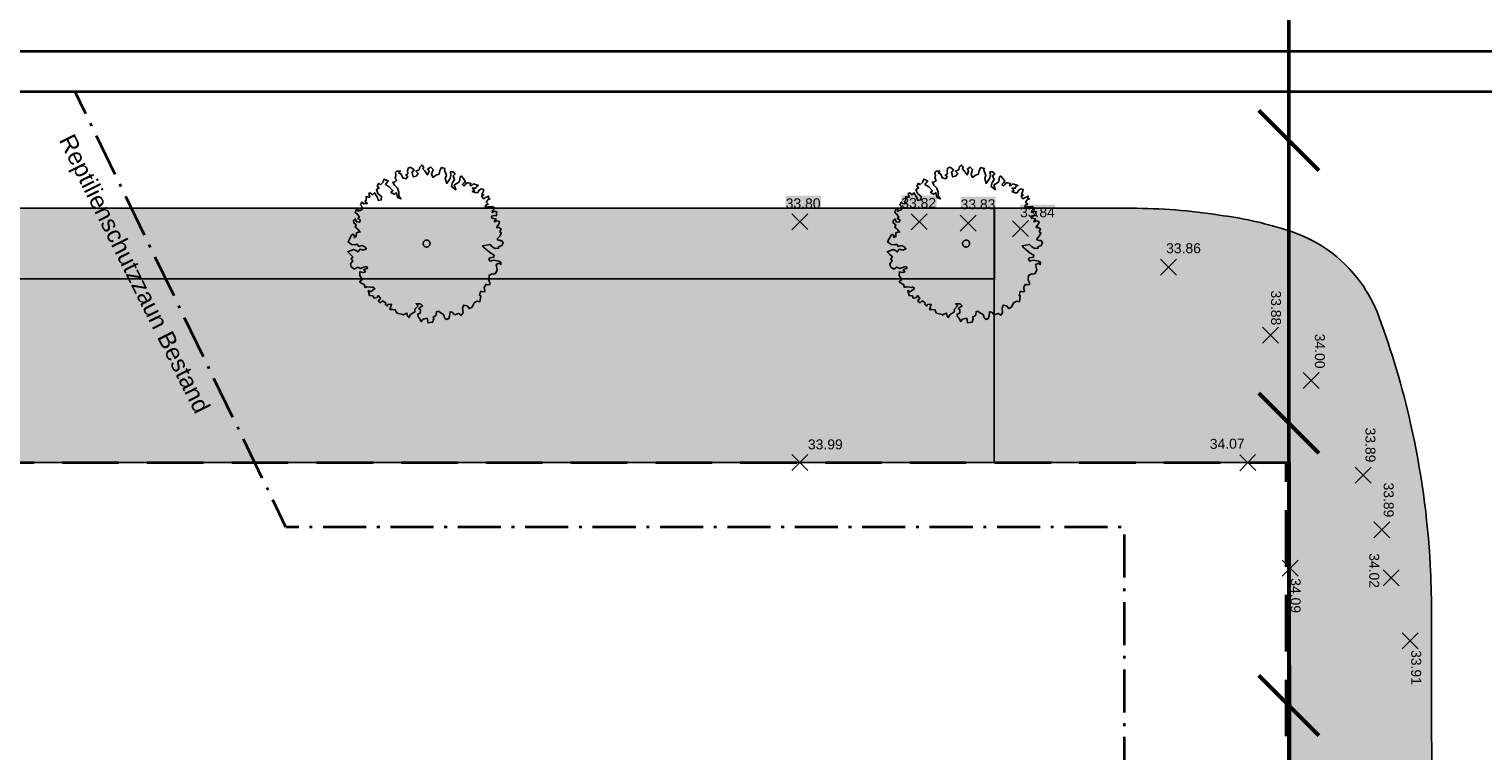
# Model space of a CAD drawing. Header units: metres. Extents: x -5569892 to 1712241, y -5568463 to 2085.
# Tile 28 of 68: x -39 to 13, y -10 to 15. Entities that reach past the tile are written whole.
import ezdxf

# ---------------------------------------------------------------- set-up
doc = ezdxf.new("R2010")
doc.units = ezdxf.units.M
doc.header["$LTSCALE"] = 0.5
for name, pattern in [('ISO-10 Strichpunktlinie', [4.699, 3.048, -0.7619999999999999, 0.1270000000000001, -0.7619999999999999]), ('Linienart-34', [4.2330000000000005, 2.116, -2.117]), ('Linienart-Gestrichelt mit Abstand', [6, 4, -2])]:
    doc.linetypes.add(name, pattern=pattern)
for name, color, linetype, lineweight in [('30 -39 Baustelle- Fläche', 7, 'Continuous', 15), ('99.04_Erschließung_VP-S-Borde-Kantenstein', 7, 'Continuous', 25), ('Bemaßung', 7, 'Continuous', 5), ('Keine', 7, 'Continuous', 9), ('SB-PUNKTE-00000-0000-HOE', 7, 'Continuous', 18), ('SB-PUNKTE-00000-0000-PKT', 7, 'Continuous', 18), ('SB-PUNKTE-00000-0000-SYM', 7, 'Continuous', 18)]:
    doc.layers.add(name, color=color, linetype=linetype, lineweight=lineweight)
for name, color, linetype, lineweight, true_color in [('99.04_Erschließung_VP-S-Farben-Gehweg-Betonsteinpflaster', 7, 'Continuous', 25, 0xffd6a8), ('99.04_Erschließung_VP-S-Farben-Mulde', 7, 'Continuous', 25, 0xa8ffff), ('99.04_Gleisplanung VP 02_23-EB-1236L-A-FAHRKANTE', 150, 'Continuous', 35, 0x007fff), ('S-Baum', 7, 'Continuous', 25, 0x4c994c)]:
    doc.layers.add(name, color=color, linetype=linetype, lineweight=lineweight, true_color=true_color)
doc.styles.add('Arial', font='arial.ttf')

# ---------------------------------------------------------------- blocks, each defined once
blk = doc.blocks.new('Gruppe-18')
at = {"layer": 'S-Baum', "flags": 128}
blk.add_lwpolyline([(-2.687641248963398, 8.012017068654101), (-2.755492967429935, 8.014321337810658), (-2.833980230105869, 8.036786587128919), (-2.83234707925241, 8.084826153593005), (-2.741740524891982, 8.169455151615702), (-2.698233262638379, 8.283976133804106), (-2.745617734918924, 8.305389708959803), (-2.743991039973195, 8.353424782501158), (-2.705225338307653, 8.411523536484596), (-2.779546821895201, 8.473456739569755), (-2.859084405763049, 8.46483567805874), (-2.846436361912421, 8.504015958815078), (-2.774942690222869, 8.609099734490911), (-2.76416421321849, 8.676634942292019), (-2.85112989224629, 8.69938537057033), (-2.948207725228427, 8.674386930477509), (-2.888024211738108, 8.779855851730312), (-3.031918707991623, 8.79322239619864), (-3.04054549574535, 8.872730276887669), (-2.940926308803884, 8.889159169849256), (-2.864595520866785, 8.886565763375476), (-2.869435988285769, 8.9942367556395), (-2.848686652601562, 9.021826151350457), (-2.935655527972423, 9.044575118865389), (-3.016440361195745, 8.999223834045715), (-3.013853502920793, 9.075524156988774), (-2.932012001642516, 9.151963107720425), (-3.009158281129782, 9.213992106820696), (-3.088985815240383, 9.196891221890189), (-3.165315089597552, 9.199483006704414), (-3.264647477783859, 9.191534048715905), (-3.242460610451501, 9.261511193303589), (-3.162055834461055, 9.295563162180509), (-3.238817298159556, 9.368892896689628), (-3.167998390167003, 9.454196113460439), (-3.099192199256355, 9.480151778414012), (-3.15477695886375, 9.510329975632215), (-3.152473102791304, 9.578146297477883), (-3.241740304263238, 9.533079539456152), (-3.331009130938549, 9.48801125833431), (-3.398713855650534, 9.578015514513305), (-3.318215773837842, 9.614888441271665), (-3.385105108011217, 9.645453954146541), (-3.342554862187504, 9.731709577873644), (-3.319796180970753, 9.818640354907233), (-3.406765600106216, 9.841396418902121), (-3.488223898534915, 9.776256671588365), (-3.530482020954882, 9.698475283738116), (-3.618124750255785, 9.701447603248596), (-3.724208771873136, 9.744653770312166), (-3.643710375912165, 9.781536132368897), (-3.720183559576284, 9.863342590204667), (-3.601442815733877, 9.859317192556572), (-3.570586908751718, 9.934653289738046), (-3.510551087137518, 9.952424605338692), (-3.616922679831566, 9.987151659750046), (-3.686643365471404, 10.01780532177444), (-3.745194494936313, 9.960376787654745), (-3.804848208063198, 9.953918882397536), (-3.773992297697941, 10.02925497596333), (-3.869724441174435, 10.04382013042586), (-3.929094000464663, 10.04583358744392), (-3.970689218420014, 9.98783079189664), (-4.02037548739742, 9.94141932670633), (-4.078111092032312, 9.991473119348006), (-4.016734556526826, 10.04880032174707), (-3.975142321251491, 10.10680793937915), (-4.0397333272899, 10.20518917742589), (-4.124400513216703, 10.29576004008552), (-4.156838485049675, 10.25725641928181), (-4.181895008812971, 10.10250125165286), (-4.272222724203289, 10.02634931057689), (-4.36177900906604, 9.972805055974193), (-4.308061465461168, 9.804064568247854), (-4.459908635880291, 9.916723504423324), (-4.42665600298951, 10.06270712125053), (-4.355162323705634, 10.16779088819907), (-4.407392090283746, 10.29687247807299), (-4.328762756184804, 10.36210107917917), (-4.41409507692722, 10.4328973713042), (-4.501740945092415, 10.4358697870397), (-4.485879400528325, 10.31933615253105), (-4.509694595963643, 10.20132242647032), (-4.63154535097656, 10.03004729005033), (-4.684973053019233, 10.20726445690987), (-4.642037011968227, 10.30482628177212), (-4.714293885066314, 10.51097984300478), (-4.701358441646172, 10.55863453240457), (-4.819040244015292, 10.59374516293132), (-4.879225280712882, 10.48827787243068), (-4.903319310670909, 10.36178709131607), (-5.012092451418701, 10.32586364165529), (-5.114011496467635, 10.24162066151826), (-5.170021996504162, 10.34254131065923), (-5.112907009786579, 10.5244936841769), (-5.197862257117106, 10.6065941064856), (-5.298817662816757, 10.55060288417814), (-5.254015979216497, 10.45289277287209), (-5.30639342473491, 10.32736041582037), (-5.408933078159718, 10.47512359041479), (-5.474385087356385, 10.54807056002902), (-5.443815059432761, 10.61493062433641), (-5.509650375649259, 10.67657524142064), (-5.588666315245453, 10.60003967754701), (-5.602944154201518, 10.51282600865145), (-5.720865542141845, 10.45741330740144), (-5.635909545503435, 10.37531208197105), (-5.718323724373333, 10.28191716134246), (-5.8154030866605, 10.25692035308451), (-5.857537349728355, 10.41070676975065), (-5.86102026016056, 10.41406605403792), (-5.787082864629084, 10.50774766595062), (-5.911330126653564, 10.59966557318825), (-6.000216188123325, 10.56590673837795), (-6.015164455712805, 10.45890135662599), (-6.006828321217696, 10.37091603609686), (-6.079228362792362, 10.32244918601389), (-6.01018173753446, 10.27201258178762), (-6.063754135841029, 10.19461097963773), (-6.187087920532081, 10.22991250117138), (-6.242141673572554, 10.35909065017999), (-6.320339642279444, 10.39003968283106), (-6.27808005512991, 10.46781787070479), (-6.394372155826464, 10.46044723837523), (-6.446888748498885, 10.41413096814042), (-6.430450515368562, 10.31455552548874), (-6.453209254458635, 10.22762317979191), (-6.405584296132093, 10.12981890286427), (-6.458102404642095, 10.08350425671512), (-6.53481362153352, 10.07478734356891), (-6.48191689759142, 9.965488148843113), (-6.3777456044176, 9.865766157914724), (-6.331844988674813, 9.717094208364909), (-6.327675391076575, 9.589641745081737), (-6.25215596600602, 9.47957296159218), (-6.377747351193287, 9.53192722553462), (-6.411668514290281, 9.69999554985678), (-6.492839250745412, 9.643334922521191), (-6.606735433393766, 9.706611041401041), (-6.536586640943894, 9.772131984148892), (-6.667686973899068, 9.912376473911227), (-6.800699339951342, 9.996102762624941), (-6.700268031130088, 10.12000622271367), (-6.854126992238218, 10.17332150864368), (-6.877170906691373, 10.077910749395), (-6.979474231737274, 9.982359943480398), (-7.03438416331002, 10.03232026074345), (-7.088914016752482, 9.926663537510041), (-7.020155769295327, 9.867747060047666), (-7.121112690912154, 9.811757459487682), (-7.066346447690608, 9.674101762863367), (-6.933999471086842, 9.570593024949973), (-6.946795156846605, 9.443716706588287), (-7.054897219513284, 9.427581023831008), (-7.082351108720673, 9.536016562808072), (-7.192892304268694, 9.698196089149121), (-7.254653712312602, 9.629566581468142), (-7.340281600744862, 9.691879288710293), (-7.389013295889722, 9.673730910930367), (-7.353746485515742, 9.545224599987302), (-7.41340051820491, 9.538757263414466), (-7.480294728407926, 9.569318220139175), (-7.482594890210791, 9.50149468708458), (-7.485277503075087, 9.422371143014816), (-7.526101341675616, 9.386974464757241), (-7.440762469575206, 9.316185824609), (-7.568651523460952, 9.300720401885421), (-7.634202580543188, 9.370839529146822), (-7.685901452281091, 9.265083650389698), (-7.639182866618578, 9.223896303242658), (-7.632183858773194, 9.096344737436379), (-7.772726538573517, 9.041696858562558), (-7.759018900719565, 9.111958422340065), (-7.829118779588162, 9.131315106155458), (-7.870764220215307, 8.98844260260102), (-7.804253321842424, 8.94657929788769), (-7.720256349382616, 8.836223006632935), (-7.781254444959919, 8.790193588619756), (-7.695339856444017, 8.736357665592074), (-7.706408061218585, 8.660348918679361), (-7.825145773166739, 8.66437106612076), (-7.869559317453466, 8.773386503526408), (-7.930942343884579, 8.71605321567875), (-7.922603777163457, 8.628070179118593), (-7.836978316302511, 8.565755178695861), (-7.868222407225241, 8.47911218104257), (-7.782886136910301, 8.408316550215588), (-7.698889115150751, 8.29796183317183), (-7.726600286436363, 8.310364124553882), (-7.826777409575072, 8.282495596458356), (-7.831374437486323, 8.146853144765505), (-7.911872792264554, 8.109972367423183), (-7.88978486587, 8.177124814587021), (-7.956004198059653, 8.227469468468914), (-7.99653971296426, 8.200551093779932), (-8.12068900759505, 7.96145394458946), (-7.996444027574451, 7.869538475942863), (-7.861127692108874, 7.853631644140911), (-7.800708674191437, 7.882702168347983), (-7.746852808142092, 7.801661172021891), (-7.6271583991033, 7.825894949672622), (-7.532283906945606, 7.78590171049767), (-7.475313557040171, 7.71323687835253), (-7.584368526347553, 7.668841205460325), (-7.699318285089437, 7.701027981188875), (-7.78173485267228, 7.607632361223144), (-7.839760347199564, 7.649207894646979), (-7.926056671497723, 7.691741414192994), (-8.132669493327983, 7.608216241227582), (-8.0398106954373, 7.508880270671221), (-7.954853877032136, 7.426779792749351), (-8.01369707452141, 7.360878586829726), (-7.959450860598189, 7.291138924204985), (-8.039715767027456, 7.177868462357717), (-8.01479927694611, 7.078003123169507), (-7.901573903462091, 6.994947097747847), (-7.79146157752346, 7.070428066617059), (-7.685665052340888, 7.018744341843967), (-7.565299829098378, 7.062758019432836), (-7.476701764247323, 7.088047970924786), (-7.430558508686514, 7.029896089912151), (-7.568556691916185, 6.966678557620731), (-7.511200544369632, 6.905319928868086), (-7.582927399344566, 6.876633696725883), (-7.706648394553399, 6.900633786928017), (-7.711249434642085, 6.764989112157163), (-7.619731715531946, 6.626086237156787), (-7.718536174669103, 6.550222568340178), (-7.632906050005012, 6.487905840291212), (-7.557824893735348, 6.44858151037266), (-7.52160052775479, 6.348333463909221), (-7.461272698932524, 6.374575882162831), (-7.334634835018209, 6.353310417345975), (-7.2671656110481, 6.339704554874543), (-7.237937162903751, 6.367006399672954), (-7.172003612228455, 6.308188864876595), (-7.323038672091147, 6.194488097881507), (-7.409331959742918, 6.237018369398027), (-7.364388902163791, 6.060088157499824), (-7.248482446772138, 6.056157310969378), (-7.203390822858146, 5.966927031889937), (-7.095005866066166, 5.99154357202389), (-7.06160475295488, 6.058307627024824), (-6.976940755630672, 5.967735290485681), (-7.048047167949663, 5.873954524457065), (-7.048429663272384, 5.862652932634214), (-6.974018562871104, 5.80354788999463), (-6.903577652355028, 5.877543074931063), (-6.78742918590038, 5.797219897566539), (-6.800752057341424, 5.738257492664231), (-6.743014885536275, 5.688203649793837), (-6.712830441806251, 5.743763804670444), (-6.585228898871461, 5.750751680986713), (-6.639609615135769, 5.565871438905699), (-6.543492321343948, 5.562616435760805), (-6.444542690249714, 5.559255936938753), (-6.426673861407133, 5.502072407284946), (-6.389104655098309, 5.441385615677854), (-6.341430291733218, 5.428450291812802), (-6.186897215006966, 5.394919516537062), (-6.168069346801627, 5.365991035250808), (-6.147610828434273, 5.385098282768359), (-6.038267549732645, 5.437972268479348), (-6.013636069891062, 5.329633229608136), (-5.975686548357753, 5.280253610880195), (-5.912677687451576, 5.385619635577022), (-5.762315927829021, 5.479536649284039), (-5.759057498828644, 5.575616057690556), (-5.647316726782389, 5.699136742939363), (-5.715693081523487, 5.769360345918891), (-5.557379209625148, 5.763992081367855), (-5.48334934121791, 5.69357595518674), (-5.622400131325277, 5.599274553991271), (-5.56427964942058, 5.560523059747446), (-5.568305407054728, 5.441841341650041), (-5.657285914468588, 5.405251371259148), (-5.643584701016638, 5.308592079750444), (-5.605347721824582, 5.267688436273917), (-5.53049911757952, 5.13783975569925), (-5.468157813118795, 5.223428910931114), (-5.322639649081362, 5.258100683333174), (-5.288719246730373, 5.090033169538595), (-5.132176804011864, 5.115843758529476), (-5.088286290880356, 5.241665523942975), (-5.105773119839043, 5.310159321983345), (-5.016791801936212, 5.346750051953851), (-4.992112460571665, 5.490197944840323), (-4.923595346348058, 5.507676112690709), (-4.865571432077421, 5.466100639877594), (-4.73284093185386, 5.37390053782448), (-4.70500459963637, 5.276765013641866), (-4.639166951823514, 5.215119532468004), (-4.558953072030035, 5.243519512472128), (-4.52771759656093, 5.330163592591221), (-4.513961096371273, 5.485301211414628), (-4.435189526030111, 5.471312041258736), (-4.350518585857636, 5.380735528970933), (-4.213096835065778, 5.427002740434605), (-4.116166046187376, 5.364299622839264), (-4.053824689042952, 5.44989034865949), (-4.067957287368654, 5.617288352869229), (-4.02756867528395, 5.72342623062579), (-3.909501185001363, 5.699618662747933), (-3.836524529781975, 5.598124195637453), (-3.735568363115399, 5.654114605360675), (-3.662732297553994, 5.798757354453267), (-3.553005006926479, 5.862931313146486), (-3.454731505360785, 5.839796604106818), (-3.427657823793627, 6.053891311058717), (-3.466948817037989, 6.0637158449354), (-3.433696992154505, 6.209698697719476), (-3.374325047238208, 6.207685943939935), (-3.298287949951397, 6.196618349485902), (-3.277537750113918, 6.224210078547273), (-3.277251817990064, 6.232687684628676), (-3.310360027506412, 6.341314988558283), (-3.238487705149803, 6.457702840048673), (-3.202117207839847, 6.445152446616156), (-3.102787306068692, 6.453097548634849), (-3.10077388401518, 6.512442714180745), (-3.145577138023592, 6.610152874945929), (-3.131152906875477, 6.785072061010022), (-3.100057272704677, 6.784018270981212), (-3.030575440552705, 6.829756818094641), (-2.982802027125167, 6.819649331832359), (-2.902688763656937, 6.845221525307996), (-2.841835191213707, 6.970471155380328), (-2.883572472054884, 7.158608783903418), (-2.774516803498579, 7.203002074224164), (-2.716775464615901, 7.152955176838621), (-2.713805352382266, 7.240556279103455), (-2.78031163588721, 7.282416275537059), (-2.957746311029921, 7.308238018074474), (-3.094499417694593, 7.281756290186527), (-3.140543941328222, 7.342726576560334), (-3.098957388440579, 7.400728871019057), (-2.962586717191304, 7.41591057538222), (-2.951516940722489, 7.491919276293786), (-3.073602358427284, 7.563961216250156), (-3.302213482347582, 7.749946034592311), (-3.359284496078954, 7.819781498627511), (-3.094448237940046, 7.867382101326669), (-3.017879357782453, 7.788397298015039), (-2.912466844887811, 7.725413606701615), (-2.796169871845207, 7.732788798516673), (-2.802736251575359, 7.789592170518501), (-2.802736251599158, 7.789592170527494), (-2.685202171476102, 7.833700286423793), (-2.633782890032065, 7.930979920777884)], close=True, dxfattribs=at)
at = {"layer": 'S-Baum'}
blk.add_rational_spline([(-5.376372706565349, 7.781040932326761), (-5.614210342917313, 7.844784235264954), (-5.550467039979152, 8.082621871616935), (-5.312629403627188, 8.01887856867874), (-5.074791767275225, 7.955135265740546), (-5.138535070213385, 7.717297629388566), (-5.376372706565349, 7.781040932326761)], [1, 0.3333333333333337, 0.3333333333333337, 1, 0.3333333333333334, 0.3333333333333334, 1], degree=3, knots=[0, 0, 0, 0, 0.5, 0.5, 0.5, 1, 1, 1, 1], dxfattribs=at)
blk = doc.blocks.new('Gruppe-19')
at = {"layer": 'S-Baum', "flags": 128}
blk.add_lwpolyline([(-21.78764798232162, 8.012019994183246), (-21.85549970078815, 8.014324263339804), (-21.93398696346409, 8.036789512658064), (-21.93235381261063, 8.08482907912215), (-21.8417472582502, 8.169458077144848), (-21.7982399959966, 8.283979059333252), (-21.84562446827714, 8.305392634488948), (-21.84399777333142, 8.353427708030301), (-21.80523207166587, 8.411526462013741), (-21.87955355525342, 8.4734596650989), (-21.95909113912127, 8.464838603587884), (-21.94644309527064, 8.504018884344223), (-21.87494942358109, 8.609102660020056), (-21.86417094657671, 8.676637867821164), (-21.95113662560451, 8.699388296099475), (-22.04821445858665, 8.674389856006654), (-21.98803094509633, 8.779858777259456), (-22.13192544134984, 8.793225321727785), (-22.14055222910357, 8.872733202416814), (-22.0409330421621, 8.889162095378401), (-21.964602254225, 8.886568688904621), (-21.96944272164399, 8.994239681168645), (-21.94869338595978, 9.021829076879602), (-22.03566226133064, 9.044578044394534), (-22.11644709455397, 8.99922675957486), (-22.11386023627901, 9.075527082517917), (-22.03201873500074, 9.15196603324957), (-22.109165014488, 9.213995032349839), (-22.1889925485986, 9.196894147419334), (-22.26532182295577, 9.199485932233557), (-22.36465421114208, 9.19153697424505), (-22.34246734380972, 9.261514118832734), (-22.26206256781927, 9.295566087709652), (-22.33882403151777, 9.368895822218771), (-22.26800512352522, 9.454199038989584), (-22.19919893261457, 9.480154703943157), (-22.25478369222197, 9.51033290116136), (-22.25247983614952, 9.578149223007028), (-22.34174703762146, 9.533082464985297), (-22.43101586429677, 9.488014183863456), (-22.49872058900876, 9.578018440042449), (-22.41822250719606, 9.61489136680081), (-22.48511184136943, 9.645456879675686), (-22.44256159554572, 9.731712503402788), (-22.41980291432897, 9.818643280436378), (-22.50677233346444, 9.841399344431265), (-22.58823063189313, 9.77625959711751), (-22.6304887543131, 9.698478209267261), (-22.71813148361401, 9.701450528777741), (-22.82421550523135, 9.744656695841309), (-22.74371710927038, 9.781539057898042), (-22.8201902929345, 9.863345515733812), (-22.7014495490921, 9.859320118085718), (-22.67059364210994, 9.934656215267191), (-22.61055782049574, 9.952427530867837), (-22.71692941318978, 9.987154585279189), (-22.78665009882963, 10.01780824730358), (-22.84520122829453, 9.960379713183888), (-22.90485494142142, 9.953921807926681), (-22.87399903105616, 10.02925790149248), (-22.96973117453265, 10.04382305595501), (-23.02910073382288, 10.04583651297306), (-23.07069595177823, 9.987833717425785), (-23.12038222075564, 9.941422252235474), (-23.17811782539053, 9.99147604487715), (-23.11674128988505, 10.04880324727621), (-23.07514905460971, 10.1068108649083), (-23.13974006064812, 10.20519210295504), (-23.22440724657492, 10.29576296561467), (-23.25684521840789, 10.25725934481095), (-23.28190174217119, 10.102504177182), (-23.37222945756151, 10.02635223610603), (-23.46178574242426, 9.972807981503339), (-23.40806819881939, 9.804067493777), (-23.55991536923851, 9.916726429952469), (-23.52666273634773, 10.06271004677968), (-23.45516905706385, 10.16779381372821), (-23.50739882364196, 10.29687540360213), (-23.42876948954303, 10.36210400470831), (-23.51410181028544, 10.43290029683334), (-23.60174767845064, 10.43587271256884), (-23.58588613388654, 10.3193390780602), (-23.60970132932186, 10.20132535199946), (-23.73155208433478, 10.03005021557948), (-23.78497978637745, 10.20726738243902), (-23.74204374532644, 10.30482920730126), (-23.81430061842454, 10.51098276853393), (-23.80136517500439, 10.55863745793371), (-23.91904697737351, 10.59374808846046), (-23.9792320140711, 10.48828079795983), (-24.00332604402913, 10.36179001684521), (-24.11209918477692, 10.32586656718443), (-24.21401822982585, 10.2416235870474), (-24.27002872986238, 10.34254423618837), (-24.2129137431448, 10.52449660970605), (-24.29786899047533, 10.60659703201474), (-24.39882439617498, 10.55060580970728), (-24.35402271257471, 10.45289569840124), (-24.40640015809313, 10.32736334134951), (-24.50893981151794, 10.47512651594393), (-24.57439182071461, 10.54807348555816), (-24.54382179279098, 10.61493354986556), (-24.60965710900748, 10.67657816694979), (-24.68867304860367, 10.60004260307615), (-24.70295088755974, 10.51282893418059), (-24.82087227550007, 10.45741623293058), (-24.73591627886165, 10.37531500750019), (-24.81833045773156, 10.2819200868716), (-24.91540982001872, 10.25692327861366), (-24.95754408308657, 10.41070969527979), (-24.96102699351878, 10.41406897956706), (-24.8870895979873, 10.50775059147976), (-25.01133686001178, 10.5996684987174), (-25.10022292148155, 10.5659096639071), (-25.11517118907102, 10.45890428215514), (-25.10683505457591, 10.37091896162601), (-25.17923509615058, 10.32245211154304), (-25.11018847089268, 10.27201550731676), (-25.16376086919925, 10.19461390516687), (-25.2870946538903, 10.22991542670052), (-25.34214840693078, 10.35909357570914), (-25.42034637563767, 10.3900426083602), (-25.37808678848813, 10.46782079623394), (-25.49437888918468, 10.46045016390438), (-25.5468954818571, 10.41413389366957), (-25.53045724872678, 10.31455845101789), (-25.55321598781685, 10.22762610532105), (-25.50559102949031, 10.12982182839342), (-25.55810913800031, 10.08350718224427), (-25.63482035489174, 10.07479026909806), (-25.58192363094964, 9.965491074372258), (-25.47775233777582, 9.865769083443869), (-25.43185172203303, 9.717097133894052), (-25.4276821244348, 9.589644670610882), (-25.35216269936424, 9.479575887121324), (-25.47775408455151, 9.531930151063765), (-25.5116752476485, 9.699998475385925), (-25.59284598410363, 9.643337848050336), (-25.70674216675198, 9.706613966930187), (-25.63659337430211, 9.772134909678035), (-25.76769370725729, 9.912379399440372), (-25.90070607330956, 9.996105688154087), (-25.80027476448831, 10.12000914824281), (-25.95413372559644, 10.17332443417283), (-25.97717764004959, 10.07791367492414), (-26.0794809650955, 9.982362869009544), (-26.13439089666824, 10.0323231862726), (-26.1889207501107, 9.926666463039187), (-26.12016250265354, 9.867749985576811), (-26.22111942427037, 9.811760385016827), (-26.16635318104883, 9.674104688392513), (-26.03400620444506, 9.570595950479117), (-26.04680189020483, 9.44371963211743), (-26.1549039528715, 9.427583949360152), (-26.18235784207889, 9.536019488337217), (-26.29289903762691, 9.698199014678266), (-26.35466044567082, 9.629569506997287), (-26.44028833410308, 9.691882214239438), (-26.48902002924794, 9.67373383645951), (-26.45375321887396, 9.545227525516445), (-26.51340725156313, 9.53876018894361), (-26.58030146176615, 9.56932114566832), (-26.58260162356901, 9.501497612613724), (-26.5852842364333, 9.422374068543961), (-26.62610807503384, 9.386977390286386), (-26.54076920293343, 9.316188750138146), (-26.66865825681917, 9.300723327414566), (-26.73420931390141, 9.370842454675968), (-26.78590818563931, 9.265086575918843), (-26.7391895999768, 9.223899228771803), (-26.73219059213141, 9.096347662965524), (-26.87273327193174, 9.041699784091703), (-26.85902563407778, 9.11196134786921), (-26.92912551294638, 9.131318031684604), (-26.97077095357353, 8.988445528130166), (-26.90426005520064, 8.946582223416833), (-26.82026308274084, 8.836225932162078), (-26.88126117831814, 8.7901965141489), (-26.79534658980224, 8.736360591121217), (-26.8064147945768, 8.660351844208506), (-26.92515250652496, 8.664373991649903), (-26.96956605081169, 8.773389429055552), (-27.03094907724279, 8.716056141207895), (-27.02261051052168, 8.628073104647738), (-26.93698504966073, 8.565758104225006), (-26.96822914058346, 8.479115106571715), (-26.88289287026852, 8.408319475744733), (-26.79889584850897, 8.297964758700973), (-26.82660701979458, 8.310367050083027), (-26.92678414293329, 8.282498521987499), (-26.93138117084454, 8.146856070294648), (-27.01187952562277, 8.109975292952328), (-26.98979159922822, 8.177127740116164), (-27.05601093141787, 8.22747239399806), (-27.09654644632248, 8.200554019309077), (-27.22069574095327, 7.961456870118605), (-27.09645076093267, 7.869541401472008), (-26.96113442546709, 7.853634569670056), (-26.90071540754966, 7.882705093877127), (-26.84685954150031, 7.801664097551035), (-26.72716513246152, 7.825897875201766), (-26.63229064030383, 7.785904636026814), (-26.57532029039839, 7.713239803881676), (-26.68437525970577, 7.66884413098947), (-26.79932501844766, 7.70103090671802), (-26.8817415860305, 7.60763528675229), (-26.93976708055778, 7.649210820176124), (-27.02606340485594, 7.691744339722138), (-27.2326762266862, 7.608219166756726), (-27.13981742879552, 7.508883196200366), (-27.05486061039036, 7.426782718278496), (-27.11370380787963, 7.36088151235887), (-27.05945759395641, 7.291141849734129), (-27.13972250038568, 7.177871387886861), (-27.11480601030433, 7.078006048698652), (-27.00158063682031, 6.994950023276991), (-26.89146831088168, 7.070430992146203), (-26.78567178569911, 7.018747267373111), (-26.6653065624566, 7.062760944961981), (-26.57670849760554, 7.088050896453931), (-26.53056524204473, 7.029899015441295), (-26.66856342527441, 6.966681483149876), (-26.61120727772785, 6.905322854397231), (-26.68293413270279, 6.876636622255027), (-26.80665512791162, 6.900636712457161), (-26.81125616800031, 6.764992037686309), (-26.71973844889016, 6.626089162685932), (-26.81854290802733, 6.550225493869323), (-26.73291278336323, 6.487908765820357), (-26.65783162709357, 6.448584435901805), (-26.62160726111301, 6.348336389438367), (-26.56127943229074, 6.374578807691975), (-26.43464156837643, 6.353313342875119), (-26.36717234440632, 6.339707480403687), (-26.33794389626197, 6.367009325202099), (-26.27201034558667, 6.308191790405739), (-26.42304540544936, 6.194491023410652), (-26.50933869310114, 6.237021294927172), (-26.46439563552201, 6.060091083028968), (-26.34848918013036, 6.056160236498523), (-26.30339755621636, 5.966929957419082), (-26.19501259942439, 5.991546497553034), (-26.1616114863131, 6.058310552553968), (-26.07694748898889, 5.967738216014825), (-26.14805390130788, 5.873957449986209), (-26.1484363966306, 5.862655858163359), (-26.07402529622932, 5.803550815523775), (-26.00358438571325, 5.877546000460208), (-25.8874359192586, 5.797222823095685), (-25.90075879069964, 5.738260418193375), (-25.84302161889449, 5.688206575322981), (-25.81283717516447, 5.743766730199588), (-25.68523563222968, 5.750754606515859), (-25.73961634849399, 5.565874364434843), (-25.64349905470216, 5.56261936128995), (-25.54454942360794, 5.559258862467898), (-25.52668059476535, 5.502075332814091), (-25.48911138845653, 5.441388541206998), (-25.44143702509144, 5.428453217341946), (-25.28690394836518, 5.394922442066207), (-25.26807608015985, 5.365993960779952), (-25.24761756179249, 5.385101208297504), (-25.13827428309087, 5.437975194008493), (-25.11364280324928, 5.329636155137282), (-25.07569328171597, 5.280256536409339), (-25.01268442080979, 5.385622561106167), (-24.86232266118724, 5.479539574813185), (-24.85906423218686, 5.575618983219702), (-24.74732346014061, 5.699139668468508), (-24.81569981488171, 5.769363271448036), (-24.65738594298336, 5.763995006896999), (-24.58335607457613, 5.693578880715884), (-24.7224068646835, 5.599277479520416), (-24.6642863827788, 5.56052598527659), (-24.66831214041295, 5.441844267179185), (-24.75729264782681, 5.405254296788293), (-24.74359143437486, 5.308595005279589), (-24.7053544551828, 5.267691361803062), (-24.63050585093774, 5.137842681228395), (-24.56816454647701, 5.223431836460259), (-24.42264638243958, 5.258103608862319), (-24.38872598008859, 5.09003609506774), (-24.23218353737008, 5.115846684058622), (-24.18829302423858, 5.241668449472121), (-24.20577985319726, 5.31016224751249), (-24.11679853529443, 5.346752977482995), (-24.09211919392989, 5.490200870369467), (-24.02360207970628, 5.507679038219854), (-23.96557816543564, 5.466103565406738), (-23.83284766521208, 5.373903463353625), (-23.80501133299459, 5.27676793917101), (-23.73917368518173, 5.215122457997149), (-23.65895980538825, 5.243522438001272), (-23.62772432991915, 5.330166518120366), (-23.61396782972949, 5.485304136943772), (-23.53519625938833, 5.47131496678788), (-23.45052531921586, 5.380738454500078), (-23.313103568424, 5.427005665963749), (-23.21617277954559, 5.364302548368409), (-23.15383142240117, 5.449893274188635), (-23.16796402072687, 5.617291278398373), (-23.12757540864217, 5.723429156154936), (-23.00950791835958, 5.699621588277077), (-22.93653126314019, 5.598127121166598), (-22.83557509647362, 5.65411753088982), (-22.76273903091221, 5.798760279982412), (-22.6530117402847, 5.86293423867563), (-22.554738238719, 5.839799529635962), (-22.52766455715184, 6.053894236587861), (-22.56695555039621, 6.063718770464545), (-22.53370372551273, 6.209701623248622), (-22.47433178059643, 6.20768886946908), (-22.39829468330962, 6.196621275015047), (-22.37754448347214, 6.224213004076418), (-22.37725855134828, 6.232690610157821), (-22.41036676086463, 6.341317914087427), (-22.33849443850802, 6.457705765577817), (-22.30212394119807, 6.4451553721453), (-22.20279403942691, 6.453100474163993), (-22.2007806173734, 6.512445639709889), (-22.24558387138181, 6.610155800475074), (-22.2311596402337, 6.785074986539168), (-22.2000640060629, 6.784021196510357), (-22.13058217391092, 6.829759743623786), (-22.08280876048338, 6.819652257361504), (-22.00269549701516, 6.84522445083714), (-21.94184192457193, 6.970474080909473), (-21.9835792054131, 7.158611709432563), (-21.8745235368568, 7.203004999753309), (-21.81678219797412, 7.152958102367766), (-21.81381208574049, 7.240559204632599), (-21.88031836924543, 7.282419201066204), (-22.05775304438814, 7.308240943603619), (-22.19450615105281, 7.281759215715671), (-22.24055067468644, 7.342729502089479), (-22.1989641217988, 7.400731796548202), (-22.06259345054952, 7.415913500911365), (-22.05152367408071, 7.491922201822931), (-22.1736090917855, 7.563964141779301), (-22.4022202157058, 7.749948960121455), (-22.45929122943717, 7.819784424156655), (-22.19445497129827, 7.867385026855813), (-22.11788609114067, 7.788400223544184), (-22.01247357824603, 7.72541653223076), (-21.89617660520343, 7.732791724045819), (-21.90274298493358, 7.789595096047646), (-21.90274298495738, 7.789595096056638), (-21.78520890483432, 7.833703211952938), (-21.73378962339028, 7.930982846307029)], close=True, dxfattribs=at)
at = {"layer": 'S-Baum'}
blk.add_rational_spline([(-24.47637943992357, 7.781043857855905), (-24.71421707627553, 7.8447871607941), (-24.65047377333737, 8.08262479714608), (-24.41263613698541, 8.018881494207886), (-24.17479850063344, 7.955138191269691), (-24.2385418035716, 7.717300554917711), (-24.47637943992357, 7.781043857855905)], [1, 0.3333333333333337, 0.3333333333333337, 1, 0.3333333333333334, 0.3333333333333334, 1], degree=3, knots=[0, 0, 0, 0, 0.5, 0.5, 0.5, 1, 1, 1, 1], dxfattribs=at)
blk = doc.blocks.new('Gruppe-338')
at = {"layer": 'SB-PUNKTE-00000-0000-SYM', "color": 7}
for p, q in [((10.09882682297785, -5.879152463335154), (10.6653018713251, -6.444677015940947)), ((10.09930207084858, -6.445152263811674), (10.66482662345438, -5.878677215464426))]:
    blk.add_line(p, q, dxfattribs=at)
blk = doc.blocks.new('Gruppe-341')
at = {"layer": 'SB-PUNKTE-00000-0000-SYM', "color": 7}
for p, q in [((9.089037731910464, -1.943447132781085), (9.655512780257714, -2.508971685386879)), ((9.089512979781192, -2.509446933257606), (9.655037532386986, -1.942971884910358))]:
    blk.add_line(p, q, dxfattribs=at)
blk = doc.blocks.new('Gruppe-342')
at = {"layer": 'SB-PUNKTE-00000-0000-SYM', "color": 7}
for p, q in [((5.84590120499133, -3.305770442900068), (6.412376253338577, -3.871294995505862)), ((5.846376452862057, -3.871770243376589), (6.41190100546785, -3.305295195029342))]:
    blk.add_line(p, q, dxfattribs=at)
blk = doc.blocks.new('Gruppe-345')
at = {"layer": 'SB-PUNKTE-00000-0000-SYM', "color": 7}
for p, q in [((8.434481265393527, -0.01620541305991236), (9.000956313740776, -0.5817299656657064)), ((8.434956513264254, -0.5822052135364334), (9.00048106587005, -0.01573016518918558))]:
    blk.add_line(p, q, dxfattribs=at)
blk = doc.blocks.new('Gruppe-347')
at = {"layer": 'SB-PUNKTE-00000-0000-SYM', "color": 7}
for p, q in [((5.150565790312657, 4.939288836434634), (5.717040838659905, 4.37376428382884)), ((5.151041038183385, 4.373289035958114), (5.716565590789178, 4.93976408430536))]:
    blk.add_line(p, q, dxfattribs=at)
blk = doc.blocks.new('Gruppe-397')
at = {"layer": 'SB-PUNKTE-00000-0000-SYM', "color": 7}
for p, q in [((1.538583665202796, 7.343141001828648), (2.10505871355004, 6.777616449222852)), ((2.104583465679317, 7.343616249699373), (1.539058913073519, 6.777141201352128))]:
    blk.add_line(p, q, dxfattribs=at)
blk = doc.blocks.new('Gruppe-398')
at = {"layer": 'SB-PUNKTE-00000-0000-SYM', "color": 7}
for p, q in [((-3.702958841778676, 8.71016789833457), (-3.136483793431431, 8.144643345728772)), ((-3.136959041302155, 8.710643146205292), (-3.702483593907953, 8.14416809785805))]:
    blk.add_line(p, q, dxfattribs=at)
blk = doc.blocks.new('Gruppe-399')
at = {"layer": 'SB-PUNKTE-00000-0000-SYM', "color": 7}
for p, q in [((-5.553758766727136, 8.900201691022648), (-4.987283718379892, 8.334677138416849)), ((-4.987758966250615, 8.90067693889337), (-5.553283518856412, 8.334201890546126))]:
    blk.add_line(p, q, dxfattribs=at)
blk = doc.blocks.new('Gruppe-403')
at = {"layer": 'SB-PUNKTE-00000-0000-SYM', "color": 7}
for p, q in [((4.340917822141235, 0.4294786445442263), (4.913792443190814, -0.1295622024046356)), ((4.906875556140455, 0.4363955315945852), (4.347834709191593, -0.1364790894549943))]:
    blk.add_line(p, q, dxfattribs=at)
blk = doc.blocks.new('Gruppe-405')
at = {"layer": 'SB-PUNKTE-00000-0000-SYM', "color": 7}
for p, q in [((6.589738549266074, 3.34117465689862), (7.156213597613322, 2.775650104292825)), ((6.590213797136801, 2.775174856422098), (7.155738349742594, 3.341649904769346))]:
    blk.add_line(p, q, dxfattribs=at)
blk = doc.blocks.new('Gruppe-406')
at = {"layer": 'SB-PUNKTE-00000-0000-SYM', "color": 7}
for p, q in [((9.422603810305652, -3.64396761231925), (9.989078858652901, -4.209492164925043)), ((9.423079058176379, -4.209967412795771), (9.988603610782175, -3.643492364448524))]:
    blk.add_line(p, q, dxfattribs=at)
blk = doc.blocks.new('Gruppe-413')
at = {"layer": 'SB-PUNKTE-00000-0000-SYM', "color": 7}
for p, q in [((-11.5161191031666, 8.95772293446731), (-10.94964405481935, 8.39219838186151)), ((-10.95011930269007, 8.958198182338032), (-11.51564385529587, 8.391723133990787))]:
    blk.add_line(p, q, dxfattribs=at)
blk = doc.blocks.new('Gruppe-417')
at = {"layer": 'SB-PUNKTE-00000-0000-SYM', "color": 7}
for p, q in [((-11.50903755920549, 0.4327982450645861), (-10.94256251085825, -0.1327263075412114)), ((-10.94303775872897, 0.4332734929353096), (-11.50856231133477, -0.1332015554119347))]:
    blk.add_line(p, q, dxfattribs=at)
blk = doc.blocks.new('Gruppe-436')
at = {"layer": 'SB-PUNKTE-00000-0000-SYM', "color": 7}
for p, q in [((-7.289331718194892, 8.957722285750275), (-6.722856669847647, 8.392197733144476)), ((-6.723331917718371, 8.958197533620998), (-7.288856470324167, 8.391722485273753))]:
    blk.add_line(p, q, dxfattribs=at)
blk = doc.blocks.new('_23-07-06_Massenplan_TB_Weiterführende Schule (3D)')
at = {"layer": '99.04_Erschließung_VP-S-Farben-Gehweg-Betonsteinpflaster', "linetype": 'Continuous', "lineweight": 0, "true_color": 0xffd6a8}
h = blk.add_hatch(color=41, dxfattribs=at)
edge = h.paths.add_edge_path()
edge.add_line((8.7086606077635, -98.30733259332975), (11.20961348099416, -98.30538891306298))
edge.add_line((11.20961348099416, -98.30538891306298), (11.2102587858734, -100.2096277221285))
edge.add_line((11.2102587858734, -100.2096277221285), (8.710259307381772, -100.2115706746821))
edge.add_line((8.710259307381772, -100.2115706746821), (8.710259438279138, -100.2117265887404))
edge.add_line((8.710259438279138, -100.2117265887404), (6.210260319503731, -100.2138254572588))
edge.add_line((6.210260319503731, -100.2138254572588), (6.126000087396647, 0.1499579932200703))
edge.add_line((6.126000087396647, 0.1499579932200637), (-4.344502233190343, 0.1499595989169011))
edge.add_line((-4.344502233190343, 0.1499595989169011), (-4.344500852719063, 9.149959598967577))
edge.add_line((-4.344500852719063, 9.149959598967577), (0.5062720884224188, 9.149957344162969))
edge.add_line((0.5062720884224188, 9.149957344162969), (0.5062720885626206, 9.149957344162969))
edge.add_arc((0.5062701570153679, -10.85003016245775), 19.99998750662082, 81.0473031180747, 89.99999446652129, ccw=False)
edge.add_line((3.618647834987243, 8.90630060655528), (3.618647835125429, 8.90630060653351))
edge.add_line((3.618647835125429, 8.90630060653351), (3.618647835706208, 8.906300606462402))
edge.add_arc((2.079242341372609, -3.666699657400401), 12.66689010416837, 72.27761517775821, 83.0195961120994, ccw=False)
edge.add_line((5.935109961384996, 8.399053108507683), (5.935109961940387, 8.399053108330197))
edge.add_arc((4.577899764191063, 3.586779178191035), 4.999999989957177, 36.04557902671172, 74.2499053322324, ccw=False)
edge.add_arc((4.577900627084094, 3.586779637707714), 4.999999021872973, 20.29808645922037, 36.045580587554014, ccw=False)
edge.add_line((9.267402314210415, 5.321300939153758), (9.267402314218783, 5.321300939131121))
edge.add_arc((-18.86952517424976, -5.085803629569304), 29.99990856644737, 12.73014704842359, 20.29809957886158, ccw=False)
edge.add_line((10.39294764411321, 1.524960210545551), (10.39294764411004, 1.524960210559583))
edge.add_arc((-18.86958791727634, -5.085826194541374), 29.99997473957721, 3.077857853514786, 12.730162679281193, ccw=False)
edge.add_arc((-18.86770246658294, -5.085726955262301), 29.99808668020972, 0.04790944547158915, 3.0778619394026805, ccw=False)
edge.add_line((11.13037372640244, -5.060643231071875), (11.13818183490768, -14.3985004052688))
edge.add_line((11.13818183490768, -14.3985004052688), (8.63821686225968, -14.40059911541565))
edge.add_line((8.63821686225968, -14.40059911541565), (8.7086606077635, -98.30733259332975))
blk.add_hatch(color=41, dxfattribs=at).paths.add_polyline_path([(-4.344502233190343, 0.1499595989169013), (-4.344501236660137, 6.649959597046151), (-224.3795477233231, 6.649993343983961), (-224.3846136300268, 0.1499933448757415)])
at = {"layer": '99.04_Erschließung_VP-S-Farben-Mulde', "linetype": 'Continuous', "lineweight": 0, "true_color": 0xa8ffff}
blk.add_hatch(color=131, dxfattribs=at).paths.add_polyline_path([(-83.98686606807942, 6.649971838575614), (-4.336839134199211, 6.649959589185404), (-4.336838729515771, 9.149959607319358), (-83.98686566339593, 9.149971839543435)])
at = {"layer": '99.04_Erschließung_VP-S-Borde-Kantenstein', "lineweight": 9}
for p, q in [((-4.336839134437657, 6.649959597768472), (-4.336838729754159, 9.149959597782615)), ((-4.336839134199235, 6.649959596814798), (-83.98686606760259, 6.64997183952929))]:
    blk.add_line(p, q, dxfattribs=at)
at = {"layer": '99.04_Erschließung_VP-S-Borde-Kantenstein', "linetype": 'Linienart-34', "lineweight": 9}
blk.add_line((6.126000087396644, 0.1499579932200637), (-224.3846136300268, 0.1499933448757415), dxfattribs=at)
at = {"layer": '99.04_Erschließung_VP-S-Borde-Kantenstein', "linetype": 'Linienart-34', "lineweight": 9, "flags": 128}
blk.add_lwpolyline([(6.126000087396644, 0.1499579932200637), (6.256069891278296, -154.7783784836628), (6.256069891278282, -154.7783784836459, -0.09456473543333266), (-0.1635112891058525, -188.5716885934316), (-0.1635112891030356, -188.5716885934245), (-3.765634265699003, -197.6880718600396)], format="xyb", dxfattribs=at)
at = {"layer": '99.04_Erschließung_VP-S-Farben-Gehweg-Betonsteinpflaster', "flags": 128}
blk.add_lwpolyline([(6.210260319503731, -100.2138254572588), (6.126000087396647, 0.1499579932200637), (-4.344502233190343, 0.1499595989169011), (-4.344500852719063, 9.149959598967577), (0.5062720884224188, 9.149957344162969), (0.5062720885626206, 9.149957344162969, -0.03908336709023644), (3.618647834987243, 8.90630060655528), (3.618647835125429, 8.90630060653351), (3.618647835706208, 8.906300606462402, -0.04690508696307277), (5.935109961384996, 8.399053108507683), (5.935109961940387, 8.399053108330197, -0.168259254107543), (8.62064552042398, 6.528922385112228, -0.0688197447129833), (9.267402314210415, 5.321300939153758), (9.267402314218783, 5.321300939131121, -0.0330334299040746), (10.39294764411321, 1.524960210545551), (10.39294764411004, 1.524960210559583, -0.04214104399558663), (11.08711169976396, -3.475039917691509, -0.01322143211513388), (11.13037372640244, -5.060643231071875), (11.13818183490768, -14.3985004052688), (8.63821686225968, -14.40059911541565), (8.7086606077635, -98.30733259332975)], format="xyb", dxfattribs=at)
blk.add_lwpolyline([(-4.344502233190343, 0.1499595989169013), (-4.344501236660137, 6.649959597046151), (-224.3795477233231, 6.649993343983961), (-224.3846136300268, 0.1499933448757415)], close=True, dxfattribs=at)
at = {"layer": '99.04_Erschließung_VP-S-Farben-Mulde', "flags": 128}
blk.add_lwpolyline([(-83.98686606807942, 6.649971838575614), (-4.336839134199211, 6.649959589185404), (-4.336838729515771, 9.149959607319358), (-83.98686566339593, 9.149971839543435)], close=True, dxfattribs=at)
at = {"layer": '99.04_Gleisplanung VP 02_23-EB-1236L-A-FAHRKANTE', "flags": 128}
for points in [[(562.054785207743, 14.66357436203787), (-195.6767769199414, 14.71251310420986, -0.005965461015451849), (-243.3691821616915, 15.28463055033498), (-544.421406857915, 22.48900882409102)], [(562.0546754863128, 13.22887045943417), (-195.6768878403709, 13.27780679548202), (-195.6768879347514, 13.27780679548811, -0.005965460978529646), (-243.4035246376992, 13.85033473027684), (-243.4035247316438, 13.85033473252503), (-243.4035247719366, 13.85033473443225), (-544.4557500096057, 21.05471206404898, -0.0001531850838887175)]]:
    blk.add_lwpolyline(points, format="xyb", dxfattribs=at)
at = {"layer": 'SB-PUNKTE-00000-0000-HOE', "color": 7}
for points in [[(-11.72922500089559, 9.038824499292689), (-10.48341965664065, 9.039870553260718), (-11.72968946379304, 9.591979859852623), (-10.48388411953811, 9.593025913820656)], [(-11.72922500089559, 9.038824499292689), (-10.48341965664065, 9.039870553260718), (-11.72968946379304, 9.591979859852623), (-10.48388411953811, 9.593025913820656)], [(-7.63708891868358, 9.055638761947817), (-6.391283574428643, 9.056684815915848), (-7.63755338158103, 9.608794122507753), (-6.391748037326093, 9.609840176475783)], [(-7.63708891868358, 9.055638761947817), (-6.391283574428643, 9.056684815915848), (-7.63755338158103, 9.608794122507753), (-6.391748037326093, 9.609840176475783)], [(-5.53744539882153, 9.006930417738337), (-4.291640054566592, 9.007976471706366), (-5.53790986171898, 9.560085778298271), (-4.292104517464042, 9.561131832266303)], [(-5.53744539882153, 9.006930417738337), (-4.291640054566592, 9.007976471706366), (-5.53790986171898, 9.560085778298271), (-4.292104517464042, 9.561131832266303)], [(-3.433895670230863, 8.725005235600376), (-2.188090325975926, 8.726051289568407), (-3.434360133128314, 9.27816059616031), (-2.188554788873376, 9.279206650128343)], [(-3.433895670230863, 8.725005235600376), (-2.188090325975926, 8.726051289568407), (-3.434360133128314, 9.27816059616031), (-2.188554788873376, 9.279206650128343)], [(1.737610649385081, 7.452252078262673), (2.983415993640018, 7.453298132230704), (1.737146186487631, 8.005407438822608), (2.982951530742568, 8.006453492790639)], [(1.737610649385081, 7.452252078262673), (2.983415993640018, 7.453298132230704), (1.737146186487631, 8.005407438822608), (2.982951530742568, 8.006453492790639)], [(5.345114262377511, 6.240699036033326), (5.34616031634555, 4.994893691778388), (5.898269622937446, 6.241163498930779), (5.899315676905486, 4.995358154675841)], [(5.345114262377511, 6.240699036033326), (5.34616031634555, 4.994893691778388), (5.898269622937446, 6.241163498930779), (5.899315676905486, 4.995358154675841)], [(6.89736512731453, 4.710188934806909), (6.89841118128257, 3.464383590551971), (7.450520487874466, 4.710653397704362), (7.451566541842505, 3.464848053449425)], [(6.89736512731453, 4.710188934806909), (6.89841118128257, 3.464383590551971), (7.450520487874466, 4.710653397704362), (7.451566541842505, 3.464848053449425)], [(-10.94310283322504, 0.5107748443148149), (-9.6972974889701, 0.5118208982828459), (-10.94356729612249, 1.06393020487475), (-9.697761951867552, 1.064976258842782)], [(-10.94310283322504, 0.5107748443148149), (-9.6972974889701, 0.5118208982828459), (-10.94356729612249, 1.06393020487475), (-9.697761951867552, 1.064976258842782)], [(3.286669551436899, 0.5272405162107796), (4.532382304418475, 0.5424650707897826), (3.279909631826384, 1.080354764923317), (4.52562238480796, 1.09557931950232)], [(3.286669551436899, 0.5272405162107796), (4.532382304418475, 0.5424650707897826), (3.279909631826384, 1.080354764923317), (4.52562238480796, 1.09557931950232)], [(8.68805789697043, 1.387444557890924), (8.689103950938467, 0.1416392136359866), (9.241213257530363, 1.387909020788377), (9.242259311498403, 0.14210367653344)], [(8.68805789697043, 1.387444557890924), (8.689103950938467, 0.1416392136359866), (9.241213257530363, 1.387909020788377), (9.242259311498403, 0.14210367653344)], [(9.333263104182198, -0.5559940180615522), (9.334309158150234, -1.80179936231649), (9.886418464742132, -0.5555295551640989), (9.887464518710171, -1.801334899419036)], [(9.333263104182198, -0.5559940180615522), (9.334309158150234, -1.80179936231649), (9.886418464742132, -0.5555295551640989), (9.887464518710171, -1.801334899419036)], [(8.821665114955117, -3.057016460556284), (8.822711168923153, -4.302821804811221), (9.374820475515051, -3.05655199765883), (9.37586652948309, -4.302357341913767)], [(8.821665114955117, -3.057016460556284), (8.822711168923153, -4.302821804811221), (9.374820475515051, -3.05655199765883), (9.37586652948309, -4.302357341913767)], [(6.039229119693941, -3.94219129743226), (6.040275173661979, -5.187996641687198), (6.592384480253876, -3.941726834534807), (6.593430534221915, -5.187532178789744)], [(6.039229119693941, -3.94219129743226), (6.040275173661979, -5.187996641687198), (6.592384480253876, -3.941726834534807), (6.593430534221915, -5.187532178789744)], [(10.30785969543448, -6.484578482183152), (10.30890574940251, -7.73038382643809), (10.86101505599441, -6.484114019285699), (10.86206110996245, -7.729919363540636)], [(10.30785969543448, -6.484578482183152), (10.30890574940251, -7.73038382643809), (10.86101505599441, -6.484114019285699), (10.86206110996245, -7.729919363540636)]]:
    blk.add_solid(points, dxfattribs=at)
at = {"layer": 'S-Baum'}
for name in ['Gruppe-19', 'Gruppe-18']:
    blk.add_blockref(name, (0, 0), dxfattribs=at)
at = {"layer": 'SB-PUNKTE-00000-0000-PKT', "color": 7}
for name in ['Gruppe-413', 'Gruppe-436', 'Gruppe-399', 'Gruppe-398', 'Gruppe-397', 'Gruppe-347', 'Gruppe-405', 'Gruppe-417', 'Gruppe-403', 'Gruppe-345', 'Gruppe-341', 'Gruppe-342', 'Gruppe-406', 'Gruppe-338']:
    blk.add_blockref(name, (0, 0), dxfattribs=at)
at = {"layer": 'SB-PUNKTE-00000-0000-HOE', "char_height": 0.3524103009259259, "attachment_point": 1, "line_spacing_factor": 0.25, "style": 'Arial'}
for s, insert, rotation in [('33.80', (-11.72961006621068, 9.497420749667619), 0.04810901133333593), ('33.82', (-7.637473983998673, 9.514235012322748), 0.04810901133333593), ('33.83', (-5.537830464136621, 9.465526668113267), 0.04810901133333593), ('33.84', (-3.434280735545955, 9.183601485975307), 0.04810901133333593), ('33.86', (1.737225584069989, 7.910848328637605), 0.04810901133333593), ('33.88', (5.803710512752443, 6.241084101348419), 270.0481090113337), ('34.00', (7.355961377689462, 4.710574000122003), 270.0481090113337), ('33.89', (9.14665414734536, 1.387829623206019), 270.0481090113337), ('33.99', (-10.94348789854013, 0.9693710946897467), 0.04810901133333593), ('34.07', (3.281065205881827, 0.9858026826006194), 0.7002090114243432), ('33.89', (9.791859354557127, -0.5556089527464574), 270.0481090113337), ('34.02', (9.280261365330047, -3.056631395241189), 270.0481090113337), ('34.09', (6.497825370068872, -3.941806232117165), 270.0481090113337), ('33.91', (10.76645594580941, -6.484193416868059), 270.0481090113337)]:
    blk.add_mtext(s, dxfattribs=dict(at, insert=insert, rotation=rotation))
blk = doc.blocks.new('Gruppe-496')
at = {"layer": '30 -39 Baustelle- Fläche', "color": 92, "linetype": 'ISO-10 Strichpunktlinie', "lineweight": 35, "flags": 128}
blk.add_lwpolyline([(0.2640000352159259, -120.8361554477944), (0.2640000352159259, -2.139541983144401), (-29.42099996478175, -2.139541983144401), (-36.88545038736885, 13.26982099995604), (-70.84270669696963, 13.26982099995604), (-76.66766601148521, 8.351855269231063), (-81.00134540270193, 4.441209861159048), (-85.563593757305, -0.3220979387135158), (-91.62645155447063, -6.42354509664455), (-95.06441562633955, -9.365235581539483), (-100.675832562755, -12.34543063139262), (-103.5898620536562, -13.31141105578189), (-107.3512451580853, -14.13981697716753), (-110.1107079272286, -14.46111220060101), (-111.17960796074, -14.52427073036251), (-114.2616667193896, -14.46950717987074), (-122.1797210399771, -14.3259202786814), (-148.0189380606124, -13.92638299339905), (-183.238843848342, -14.24463244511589), (-201.750697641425, -14.74755721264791), (-207.9600061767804, -15.52235192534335), (-212.9885529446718, -17.49255252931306), (-213.1298524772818, -17.58519480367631), (-214.3221931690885, -19.38465426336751), (-215.317958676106, -24.34421929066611), (-217.3755916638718, -46.03054639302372), (-217.9185747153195, -52.69550307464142), (-218.400264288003, -57.64838990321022), (-219.0173952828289, -60.62183361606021), (-223.4524789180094, -70.20514429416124), (-224.4078829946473, -81.27391417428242), (-225.7845587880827, -107.5372289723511)], dxfattribs=at)
at = {"layer": '30 -39 Baustelle- Fläche', "color": 92, "insert": (-34.50493958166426, 6.969424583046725), "char_height": 0.6041319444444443, "attachment_point": 2, "rotation": 296.4760989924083, "line_spacing_factor": 0.9712426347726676, "style": 'Arial'}
blk.add_mtext('Reptilienschutzzaun Bestand', dxfattribs=at)
blk = doc.blocks.new('*U516')
at = {"layer": '30 -39 Baustelle- Fläche', "color": 181, "linetype": 'Continuous', "lineweight": 50, "transparency": 33554687, "flags": 128}
blk.add_lwpolyline([(6.077887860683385, 16.54910528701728), (6.07788786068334, 0.2279571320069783), (6.077279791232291, 0.05022749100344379), (6.078037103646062, 0.05019128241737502), (6.145478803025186, -141.132254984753), (0.4273391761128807, -153.8218362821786), (-1.319565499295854, -155.9191128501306), (-24.10521966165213, -172.3770887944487, 0.2343426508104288), (-30.71168378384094, -181.8023422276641), (-30.71168378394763, -181.8023422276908, -0.1382747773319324), (-49.93930671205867, -181.2420204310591), (-62.40524704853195, -177.1809350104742)], format="xyb", dxfattribs=at)
at = {"layer": 'Keine', "color": 181, "linetype": 'Continuous', "lineweight": 50, "transparency": 33554687}
for p, q in [((5.01722768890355, 12.6097654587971), (7.138548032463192, 10.48844511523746)), ((5.017227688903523, 2.609765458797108), (7.138548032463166, 0.4884451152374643)), ((5.020930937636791, -7.390017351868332), (7.143264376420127, -9.510324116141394))]:
    blk.add_line(p, q, dxfattribs=at)
blk = doc.blocks.new('_BE Phase 1 (3D)')
at = {"layer": 'Keine', "color": 1, "linetype": 'Linienart-Gestrichelt mit Abstand', "lineweight": 35, "true_color": 0xff0000, "flags": 128}
blk.add_lwpolyline([(6.039993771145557, -134.7091389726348), (4.107662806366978, -139.37286792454), (2.430210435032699, -143.2696335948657), (0.2290420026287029, -148.1893371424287), (-1.943957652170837, -152.8504528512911), (-2.569938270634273, -154.1597826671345), (-4.366682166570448, -157.8402441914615, -0.1218666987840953), (-4.987563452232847, -158.5733104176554), (-24.20773645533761, -172.4558485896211, 0.234342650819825), (-30.81423496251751, -181.881077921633), (-30.81423496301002, -181.8810779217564, -0.1382747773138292), (-50.04185584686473, -181.3206859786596), (-50.04185584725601, -181.3206859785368), (-63.53399242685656, -176.9372177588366), (-98.52806435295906, -165.5066837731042), (-148.4236417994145, -149.2972654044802), (-209.6820521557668, -128.6205604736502), (-249.4975800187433, -116.740739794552), (-271.8563458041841, -111.0797716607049), (-272.6337469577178, -110.3023705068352), (-272.6337469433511, -44.20319881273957), (-268.3990965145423, 0.1510010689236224), (-267.4662823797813, 0.150126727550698), (-197.7547814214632, 0.1498617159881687), (5.976000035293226, 0.1499580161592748), (6.006076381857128, -63.16005055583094)], format="xyb", close=True, dxfattribs=at)
at = {"layer": 'Bemaßung', "color": 7}
blk.add_blockref('*U516', (0, 0), dxfattribs=at)
at = {"layer": 'Keine', "color": 7}
blk.add_blockref('Gruppe-496', (0, 0), dxfattribs=at)

msp = doc.modelspace()

# ---------------------------------------------------------------- block references
at = {"layer": 'Keine', "color": 1}
msp.add_blockref('_23-07-06_Massenplan_TB_Weiterführende Schule (3D)', (0, 0), dxfattribs=at)

# ---------------------------------------------------------------- next in the draw order: block references
msp.add_blockref('_BE Phase 1 (3D)', (0, 0), dxfattribs=at)

doc.saveas('drawing.dxf')
